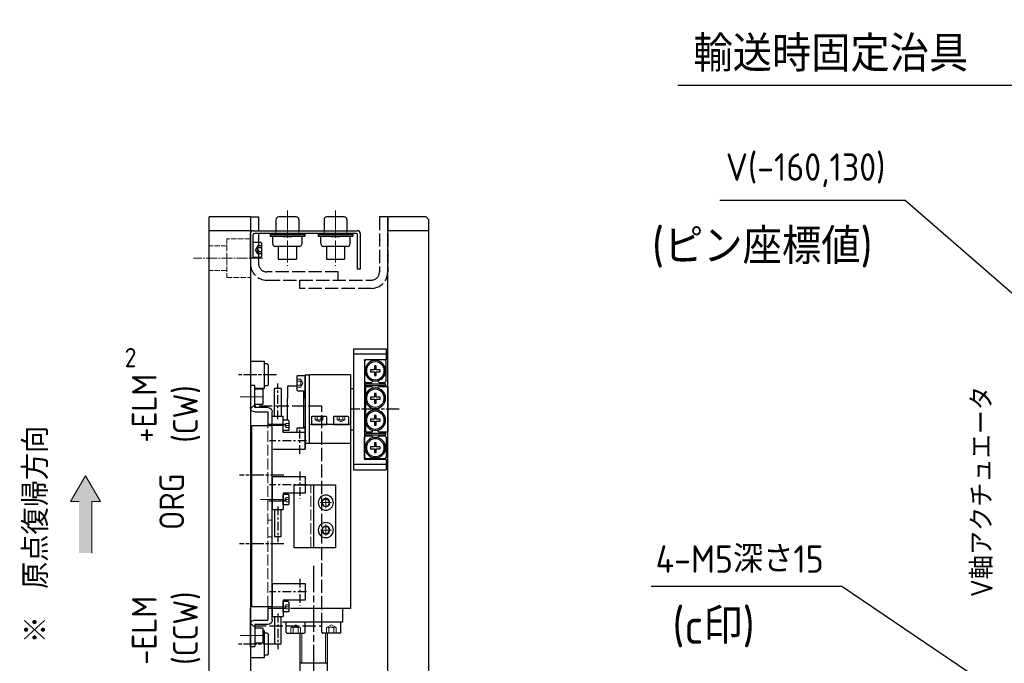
# Model space of a CAD drawing. Header units: millimetres. Extents: x 8836 to 10222, y 1969 to 2926.
# Tile 23 of 37: x 8836 to 9194, y 2525 to 2759. Entities that reach past the tile are written whole.
import ezdxf

# ---------------------------------------------------------------- set-up
doc = ezdxf.new("R2010")
doc.units = ezdxf.units.MM
doc.header["$LTSCALE"] = 0.8
for name, pattern in [('AM_ISO02W050', [7.5, 6, -1.5]), ('AM_ISO02W050x2', [3.75, 3, -0.75]), ('AM_ISO08W050', [18, 12, -1.5, 3, -1.5]), ('AM_ISO08W050x2', [9, 6, -0.75, 1.5, -0.75]), ('CENTER', [7, 4, -1, 1, -1]), ('GEN3', [6.25, 5, -1.25]), ('GEN7', [13.75, 10, -1.25, 1.25, -1.25])]:
    doc.linetypes.add(name, pattern=pattern)
doc.layers.get('0').update_dxf_attribs({"lineweight": 30})
for name, color, linetype, lineweight in [('3', 6, 'GEN3', 15), ('5', 3, 'Continuous', 15), ('6', 2, 'Continuous', 15), ('7', 4, 'GEN7', 15), ('AM_0', 7, 'Continuous', 30), ('AM_0N', 7, 'Continuous', 30), ('AM_3', 6, 'AM_ISO02W050', 25), ('AM_3N', 6, 'AM_ISO02W050', 25), ('AM_7', 4, 'AM_ISO08W050', 25)]:
    doc.layers.add(name, color=color, linetype=linetype, lineweight=lineweight)
doc.styles.get("Standard").update_dxf_attribs({"font": 'ISOCP.SHX', "bigfont": 'EXTFONT.SHX'})
doc.dimstyles.new('GEN-ISO', dxfattribs={"dimtxt": 3.2, "dimasz": 2.5, "dimexe": 1, "dimexo": 0.5, "dimgap": 1, "dimtad": 1, "dimdec": 3, "dimdsep": 46, "dimtxsty": 'STANDARD', "dimblk1": 'OPEN', "dimblk2": 'OPEN', "dimsah": 1, "dimcen": 0, "dimclrd": 256, "dimclre": 256, "dimclrt": 2, "dimadec": 0, "dimazin": 0, "dimtp": 0.1, "dimtm": 0.1, "dimtfac": 0.71, "dimtdec": 3, "dimtmove": 0, "dimatfit": 3, "dimldrblk": 'OPEN', "dimfxl": 1, "dimtzin": 0, "dimarcsym": 0})
doc.dimstyles.new('GEN-ISO$3', dxfattribs={"dimtxt": 3.2, "dimasz": 2.5, "dimexe": 1, "dimexo": 0.5, "dimgap": 1, "dimtad": 1, "dimtoh": 1, "dimdec": 3, "dimdsep": 46, "dimtxsty": 'STANDARD', "dimblk1": 'OPEN', "dimblk2": 'OPEN', "dimsah": 1, "dimcen": 0, "dimclrd": 256, "dimclre": 256, "dimclrt": 2, "dimadec": 0, "dimazin": 0, "dimtp": 0.1, "dimtm": 0.1, "dimtfac": 0.71, "dimtdec": 3, "dimtofl": 0, "dimtmove": 0, "dimatfit": 0, "dimldrblk": 'OPEN', "dimfxl": 1, "dimtzin": 0, "dimarcsym": 0})

# ---------------------------------------------------------------- blocks, each defined once
blk = doc.blocks.new('*D333')
at = {"layer": '5', "lineweight": -2, "transparency": 16777216}
for p, q in [((9135.2, 2553.03), (9065.79, 2553.03)), ((9323.52, 2425.73), (9135.2, 2553.03))]:
    blk.add_line(p, q, dxfattribs=at)
at = {"layer": '5', "transparency": 16777216}
blk.add_solid([(9324.69, 2427.45), (9322.35, 2424), (9333.87, 2418.73)], dxfattribs=at)
at = {"layer": 'DEFPOINTS', "color": 0, "transparency": 16777216}
for p in [(9333.87, 2418.73), (9337.3, 2416.41)]:
    blk.add_point(p, dxfattribs=at)
at = {"layer": '5', "color": 2, "transparency": 16777216, "insert": (9098, 2563.03), "char_height": 10, "attachment_point": 5}
blk.add_mtext('4-M5深さ15', dxfattribs=at)
blk = doc.blocks.new('*D337')
at = {"layer": '5', "lineweight": -2, "transparency": 16777216}
for p, q in [((9158.24, 2693.57), (9090.74, 2693.57)), ((9233.89, 2627.74), (9158.24, 2693.57))]:
    blk.add_line(p, q, dxfattribs=at)
at = {"layer": '5', "transparency": 16777216}
blk.add_solid([(9235.26, 2629.31), (9232.53, 2626.17), (9243.32, 2619.54)], dxfattribs=at)
at = {"layer": 'DEFPOINTS', "color": 0, "transparency": 16777216}
for p in [(9243.32, 2619.54), (9247.85, 2615.6)]:
    blk.add_point(p, dxfattribs=at)
at = {"layer": '5', "color": 2, "transparency": 16777216, "insert": (9121.99, 2704.57), "char_height": 10, "attachment_point": 5}
blk.add_mtext('V(-160,130)', dxfattribs=at)
blk = doc.blocks.new('A$C369014F4')
for p, q in [((0, 8), (0.5, 8.5)), ((0, 1), (0, 8)), ((0.5, 8.5), (7.8, 8.5)), ((7.8, 8.5), (8.3, 8)), ((8.3, 8), (8.3, 5.92)), ((8.7, 8.35), (8.7, 0.65)), ((8.7, 8.35), (9.3, 8.35)), ((9.3, 8.35), (9.3, 0.65)), ((9.9, 8), (9.7, 7.8)), ((9.7, 7.8), (9.7, 5.92)), ((12.65, 8), (9.9, 8)), ((20.66, 8), (15.34, 8)), ((26.1, 8), (23.35, 8)), ((26.3, 7.8), (26.1, 8)), ((26.3, 5.92), (26.3, 7.8)), ((26.7, 8.35), (26.7, 0.65)), ((26.7, 8.35), (27.3, 8.35)), ((27.3, 8.35), (27.3, 0.65)), ((28.2, 8.5), (27.7, 8)), ((27.7, 8), (27.7, 5.92)), ((35.5, 8.5), (28.2, 8.5)), ((36, 8), (35.5, 8.5)), ((36, 1), (36, 8)), ((2.25, 4.86), (3.64, 4.86)), ((2.25, 4.14), (2.25, 4.86)), ((3.64, 4.14), (2.25, 4.14)), ((3.64, 4.86), (3.64, 6.25)), ((3.64, 6.25), (4.36, 6.25)), ((3.64, 2.75), (3.64, 4.14)), ((4.36, 6.25), (4.36, 4.86)), ((4.36, 4.86), (5.75, 4.86)), ((5.75, 4.14), (4.36, 4.14)), ((4.36, 4.14), (4.36, 2.75)), ((5.75, 4.86), (5.75, 4.14)), ((8.3, 5.92), (7.67, 5.29)), ((7.67, 3.71), (8.3, 3.08)), ((10.33, 5.29), (9.7, 5.92)), ((10.33, 3.71), (9.7, 3.08)), ((12.25, 4.14), (12.25, 4.86)), ((12.25, 4.86), (13.64, 4.86)), ((13.64, 4.14), (12.25, 4.14)), ((13.64, 6.25), (14.36, 6.25)), ((13.64, 4.86), (13.64, 6.25)), ((13.64, 2.75), (13.64, 4.14)), ((14.36, 6.25), (14.36, 4.86)), ((14.36, 4.86), (15.75, 4.86)), ((14.36, 4.14), (14.36, 2.75)), ((15.75, 4.14), (14.36, 4.14)), ((15.75, 4.86), (15.75, 4.14)), ((20.25, 4.14), (20.25, 4.86)), ((20.25, 4.86), (21.64, 4.86)), ((21.64, 4.14), (20.25, 4.14)), ((21.64, 4.86), (21.64, 6.25)), ((21.64, 6.25), (22.36, 6.25)), ((21.64, 2.75), (21.64, 4.14)), ((22.36, 6.25), (22.36, 4.86)), ((22.36, 4.86), (23.75, 4.86)), ((23.75, 4.14), (22.36, 4.14)), ((22.36, 4.14), (22.36, 2.75)), ((23.75, 4.86), (23.75, 4.14)), ((25.67, 5.29), (26.3, 5.92)), ((26.3, 3.08), (25.67, 3.71)), ((27.7, 5.92), (28.33, 5.29)), ((28.33, 3.71), (27.7, 3.08)), ((30.25, 4.86), (31.64, 4.86)), ((30.25, 4.14), (30.25, 4.86)), ((31.64, 4.14), (30.25, 4.14)), ((31.64, 4.86), (31.64, 6.25)), ((31.64, 6.25), (32.36, 6.25)), ((31.64, 2.75), (31.64, 4.14)), ((32.36, 6.25), (32.36, 4.86)), ((32.36, 4.86), (33.75, 4.86)), ((32.36, 4.14), (32.36, 2.75)), ((33.75, 4.14), (32.36, 4.14)), ((33.75, 4.86), (33.75, 4.14)), ((0.5, 0.5), (0, 1)), ((7.8, 0.5), (0.5, 0.5)), ((4.36, 2.75), (3.64, 2.75)), ((8.3, 1), (7.8, 0.5)), ((8.3, 3.08), (8.3, 1)), ((9.3, 0.65), (8.7, 0.65)), ((9.7, 3.08), (9.7, 0.2)), ((9.7, 0.2), (9.9, 0)), ((14.36, 2.75), (13.64, 2.75)), ((22.36, 2.75), (21.64, 2.75)), ((26.1, 0), (26.3, 0.2)), ((26.3, 0.2), (26.3, 3.08)), ((27.3, 0.65), (26.7, 0.65)), ((27.7, 3.08), (27.7, 1)), ((27.7, 1), (28.2, 0.5)), ((28.2, 0.5), (35.5, 0.5)), ((32.36, 2.75), (31.64, 2.75)), ((35.5, 0.5), (36, 1)), ((9.9, 0), (26.1, 0))]:
    blk.add_line(p, q)
at = {"extrusion": (1, 0, 0)}
blk.add_line((0, 5.5), (0, 3.5), dxfattribs=at)
for centre, radius in [((4, 4.5), 3.75), ((4, 4.5), 3.25), ((14, 4.5), 3.75), ((14, 4.5), 3.25), ((22, 4.5), 3.75), ((22, 4.5), 3.25), ((32, 4.5), 3.75), ((32, 4.5), 3.25)]:
    blk.add_circle(centre, radius)
blk = doc.blocks.new('A$C2AEB134C')
for p, q in [((0, 6.6), (0, 0.4)), ((0.4, 7), (4, 7)), ((4, 7), (4, 0)), ((0.4, 0), (4, 0))]:
    blk.add_line(p, q)
at = {"extrusion": (0, 0, -1)}
for centre, start, end in [((-0.4, 6.6), 0, 90), ((-0.4, 0.4), 270, 0)]:
    blk.add_arc(centre, 0.4, start, end, dxfattribs=at)
at = {"layer": '3'}
for p, q in [((0, 5.23), (2, 5.23)), ((0, 4.37), (2, 4.37)), ((2, 5.23), (3, 3.5)), ((0, 2.63), (2, 2.63)), ((0, 1.77), (2, 1.77)), ((2, 1.77), (3, 3.5))]:
    blk.add_line(p, q, dxfattribs=at)
at = {"layer": '3', "extrusion": (0, 0, -1)}
for centre, radius, start, end in [((-1.44, 4.8), 0.705, 142.1211, 217.8789), ((0.45, 3.5), 2.6, 160.5288, 199.4712), ((-1.44, 2.2), 0.705, 142.1211, 217.8789)]:
    blk.add_arc(centre, radius, start, end, dxfattribs=at)
blk = doc.blocks.new('A$C13216723')
for p, q in [((0, 2.7), (0, 0)), ((5.5, 0), (0, 0)), ((5.2, 3), (0.3, 3)), ((5.5, 2.7), (5.5, 0))]:
    blk.add_line(p, q)
for centre, start, end in [((0.3, 2.7), 90, 180), ((5.2, 2.7), 0, 90)]:
    blk.add_arc(centre, 0.3, start, end)
at = {"layer": '3'}
for p, q in [((1.31, 3), (1.31, 1.7)), ((1.31, 1.7), (2.75, 0.87)), ((2.03, 3), (2.03, 1.7)), ((4.19, 1.7), (2.75, 0.87)), ((3.47, 3), (3.47, 1.7)), ((4.19, 3), (4.19, 1.7))]:
    blk.add_line(p, q, dxfattribs=at)
for centre, radius, start, end in [((1.67, 2.16), 0.588, 232.1211, 307.8789), ((2.75, 3.74), 2.17, 250.5288, 289.4712), ((3.83, 2.16), 0.588, 232.1211, 307.8789)]:
    blk.add_arc(centre, radius, start, end, dxfattribs=at)
blk = doc.blocks.new('A$C7657540D')
at = {"color": 4, "linetype": 'CENTER'}
for p, q in [((0, 11.33), (9.73, 11.33)), ((4.78, 13.81), (4.78, 0.25)), ((12.68, 3.33), (25.69, 3.33))]:
    blk.add_line(p, q, dxfattribs=at)
at = {"color": 7, "linetype": 'Continuous'}
for p, q in [((1.78, 1.33), (1.78, 13.33)), ((1.78, 13.33), (7.78, 13.33)), ((7.78, 13.33), (7.78, 5.33)), ((7.78, 5.33), (13.78, 5.33)), ((13.78, 1.33), (13.78, 5.33)), ((23.78, 4.58), (13.78, 4.58)), ((23.78, 4.58), (23.78, 2.08)), ((1.78, 1.33), (13.78, 1.33)), ((13.78, 2.08), (23.78, 2.08))]:
    blk.add_line(p, q, dxfattribs=at)
at = {"layer": 'AM_7'}
blk.add_line((10.78, 6.36), (10.78, 0), dxfattribs=at)
blk = doc.blocks.new('19012801')
for p, q in [((12399.19, 5084.25), (12395.49, 5084.25)), ((12395.49, 5072.25), (12395.49, 5084.25)), ((12397.34, 5084.25), (12397.34, 5072.25)), ((12399.19, 5084.25), (12399.19, 5076.45)), ((12435.49, 5084.25), (12435.49, 5076.45)), ((12439.49, 5084.25), (12435.49, 5084.25)), ((12437.49, 5084.25), (12437.49, 5072.25)), ((12439.49, 5072.25), (12439.49, 5084.25)), ((12435.29, 5076.25), (12399.39, 5076.25)), ((12404.99, 5071.25), (12344.99, 5071.25)), ((12344.99, 5071.25), (12344.99, 5049.31)), ((12439.49, 5072.25), (12395.49, 5072.25)), ((12404.99, 5071.25), (12404.99, 5054.75)), ((12409.99, 5071.25), (12409.99, 5072.25)), ((12411.99, 5071.25), (12411.99, 5056.25)), ((12424.99, 5071.25), (12424.99, 5072.25)), ((12429.99, 5071.25), (12429.99, 5056.25)), ((12339.99, 5068.25), (12339.99, 5046.48)), ((12344.99, 5068.25), (12339.99, 5068.25)), ((12366.99, 5065.75), (12366.99, 5050.75)), ((12389.99, 5065.75), (12366.99, 5065.75)), ((12389.99, 5050.75), (12389.99, 5065.75)), ((12335.99, 5062.75), (12320.99, 5062.75)), ((12324.99, 5062.75), (12324.99, 5052.75)), ((12372.24, 5062.97), (12373.49, 5063.69)), ((12372.24, 5061.53), (12372.24, 5062.97)), ((12373.49, 5063.69), (12374.74, 5062.97)), ((12374.74, 5061.53), (12374.74, 5062.97)), ((12382.24, 5062.97), (12383.49, 5063.69)), ((12382.24, 5061.53), (12382.24, 5062.97)), ((12383.49, 5063.69), (12384.74, 5062.97)), ((12384.74, 5061.53), (12384.74, 5062.97)), ((12373.49, 5060.81), (12372.24, 5061.53)), ((12373.49, 5060.81), (12374.74, 5061.53)), ((12383.49, 5060.81), (12382.24, 5061.53)), ((12383.49, 5060.81), (12384.74, 5061.53)), ((12336.39, 5054.75), (12339.99, 5054.75)), ((12389.99, 5057.75), (12366.99, 5057.75)), ((12409.09, 5054.75), (12403.09, 5054.75)), ((12404.99, 5056.25), (12429.99, 5056.25)), ((12404.99, 5056.25), (12429.99, 5056.25)), ((12429.99, 5054.75), (12404.99, 5054.75)), ((12405.24, 5054.75), (12410.74, 5054.75)), ((12410.74, 5052.05), (12410.74, 5054.75)), ((12411.29, 5054.75), (12410.99, 5054.45)), ((12411.29, 5056.25), (12421.49, 5056.25)), ((12411.29, 5056.25), (12423.69, 5056.25)), ((12423.69, 5054.75), (12411.29, 5054.75)), ((12421.49, 5054.75), (12423.69, 5054.75)), ((12423.99, 5054.45), (12423.69, 5054.75)), ((12429.99, 5054.75), (12429.99, 5056.25)), ((12335.99, 5052.75), (12320.99, 5052.75)), ((12335.99, 5048.15), (12335.99, 5054.35)), ((12409.09, 5051.75), (12410.44, 5051.75)), ((12410.74, 5054.25), (12410.99, 5054.25)), ((12410.99, 5054.25), (12410.99, 5054.45)), ((12410.99, 5054.25), (12423.99, 5054.25)), ((12423.99, 5054.25), (12423.99, 5054.45)), ((12424.24, 5054.25), (12423.99, 5054.25)), ((12425.99, 5048.55), (12425.99, 5051.75)), ((12336.39, 5047.75), (12339.99, 5047.75)), ((12343.69, 5048.55), (12343.69, 5046.75)), ((12347.29, 5048.75), (12343.89, 5048.75)), ((12347.49, 5048.55), (12347.49, 5046.75)), ((12366.99, 5050.75), (12389.99, 5050.75)), ((12382.69, 5048.55), (12382.69, 5046.75)), ((12386.29, 5048.75), (12382.89, 5048.75)), ((12386.49, 5048.55), (12386.49, 5046.75)), ((12409.69, 5048.55), (12409.69, 5046.75)), ((12413.29, 5048.75), (12409.89, 5048.75)), ((12413.49, 5048.55), (12413.49, 5046.75)), ((12413.49, 5048.25), (12421.49, 5048.25)), ((12425.69, 5048.25), (12421.49, 5048.25)), ((12425.99, 5048.55), (12425.69, 5048.25)), ((12343.69, 5046.75), (12347.49, 5046.75)), ((12382.69, 5046.75), (12386.49, 5046.75)), ((12409.69, 5046.75), (12413.49, 5046.75)), ((12327.99, 5040.85), (12327.99, 5039.75)), ((12335.59, 5041.25), (12328.39, 5041.25)), ((12335.99, 5040.85), (12335.99, 5039.75)), ((12425.99, 5040.85), (12425.99, 5039.75)), ((12433.59, 5041.25), (12426.39, 5041.25)), ((12433.99, 5040.85), (12433.99, 5039.75)), ((12336.99, 5039.75), (12326.99, 5039.75)), ((12326.99, 5039.75), (12326.99, 5034.75)), ((12332.34, 5039.05), (12332.34, 5036.35)), ((12337.54, 5039.35), (12332.64, 5039.35)), ((12336.99, 5039.35), (12336.99, 5039.75)), ((12337.84, 5039.05), (12337.84, 5036.35)), ((12419.24, 5039.05), (12419.24, 5038.97)), ((12419.24, 5038.97), (12419.24, 5036.35)), ((12424.44, 5039.35), (12419.54, 5039.35)), ((12424.74, 5039.05), (12424.74, 5036.35)), ((12434.99, 5039.75), (12424.99, 5039.75)), ((12424.99, 5039.75), (12424.99, 5036.35)), ((12434.99, 5034.75), (12434.99, 5039.75)), ((12336.99, 5034.75), (12326.99, 5034.75)), ((12336.99, 5034.75), (12344.99, 5034.75)), ((12354.49, 5035.25), (12354.49, 5035)), ((12354.49, 5035), (12355.99, 5035)), ((12355.99, 5035.25), (12405.99, 5035.25)), ((12355.99, 5035.25), (12404.99, 5035.25)), ((12355.99, 5035.25), (12355.99, 5034.75)), ((12405.99, 5034.75), (12355.99, 5034.75)), ((12383.04, 5034.75), (12379.04, 5034.75)), ((12405.99, 5035.25), (12405.99, 5034.75)), ((12407.49, 5035), (12405.99, 5035)), ((12420.99, 5034.75), (12412.99, 5034.75)), ((12434.99, 5034.75), (12424.99, 5034.75))]:
    blk.add_line(p, q)
for centre, radius in [((12373.49, 5062.25), 2.75), ((12373.49, 5062.25), 1.44), ((12383.49, 5062.25), 2.75), ((12383.49, 5062.25), 1.44)]:
    blk.add_circle(centre, radius)
for centre, radius, start, end in [((12399.39, 5076.45), 0.2, 180, 270), ((12435.29, 5076.45), 0.2, 270, 0), ((12409.14, 5052.05), 0.3, 260.4111, 270), ((12410.44, 5052.05), 0.3, 270, 0), ((12343.89, 5048.55), 0.2, 90, 180), ((12347.29, 5048.55), 0.2, 0, 90), ((12382.89, 5048.55), 0.2, 90, 180), ((12386.29, 5048.55), 0.2, 0, 90), ((12409.89, 5048.55), 0.2, 90, 180), ((12413.29, 5048.55), 0.2, 0, 90), ((12328.39, 5040.85), 0.4, 90, 180), ((12335.59, 5040.85), 0.4, 0, 90), ((12426.39, 5040.85), 0.4, 90, 180), ((12433.59, 5040.85), 0.4, 0, 90), ((12332.64, 5039.05), 0.3, 90, 180), ((12337.54, 5039.05), 0.3, 0, 90), ((12419.54, 5039.05), 0.3, 90, 180), ((12424.44, 5039.05), 0.3, 0, 90), ((12354.49, 5035.5), 0.5, 209.9974, 269.9982), ((12407.49, 5035.5), 0.5, 270.0018, 330.0026)]:
    blk.add_arc(centre, radius, start, end)
at = {"extrusion": (0, 0, -1)}
for centre, start, end in [((-12336.39, 5054.35), 0, 90), ((-12336.39, 5048.15), 270, 0)]:
    blk.add_arc(centre, 0.4, start, end, dxfattribs=at)
at = {"layer": '3'}
for p, q in [((12366.99, 5056.75), (12389.99, 5056.75)), ((12421.49, 5056.25), (12413.49, 5056.25)), ((12335.99, 5052.98), (12337.99, 5052.98)), ((12335.99, 5052.12), (12337.99, 5052.12)), ((12337.99, 5052.98), (12338.99, 5051.25)), ((12337.99, 5049.52), (12338.99, 5051.25)), ((12335.99, 5050.38), (12337.99, 5050.38)), ((12335.99, 5049.52), (12337.99, 5049.52)), ((12345.59, 5041.15), (12411.59, 5041.15)), ((12371.09, 5042.75), (12371.09, 5041.15)), ((12377.09, 5042.75), (12377.09, 5041.15)), ((12329.99, 5039.75), (12327.99, 5039.75)), ((12333.54, 5039.75), (12329.54, 5039.75)), ((12427.99, 5039.75), (12425.99, 5039.75)), ((12431.54, 5039.75), (12427.54, 5039.75))]:
    blk.add_line(p, q, dxfattribs=at)
at = {"layer": '3', "ltscale": 3}
for p, q in [((12344.82, 5048.75), (12344.82, 5047.75)), ((12344.84, 5047.75), (12345.59, 5047.32)), ((12345.59, 5048.75), (12345.59, 5047.75)), ((12346.34, 5047.75), (12345.59, 5047.32)), ((12346.34, 5048.75), (12346.34, 5047.75)), ((12383.82, 5048.75), (12383.82, 5047.75)), ((12383.84, 5047.75), (12384.59, 5047.32)), ((12384.59, 5048.75), (12384.59, 5047.75)), ((12385.34, 5047.75), (12384.59, 5047.32)), ((12385.34, 5048.75), (12385.34, 5047.75)), ((12410.82, 5048.75), (12410.82, 5047.75)), ((12410.84, 5047.75), (12411.59, 5047.32)), ((12411.59, 5048.75), (12411.59, 5047.75)), ((12412.34, 5047.75), (12411.59, 5047.32)), ((12412.34, 5048.75), (12412.34, 5047.75))]:
    blk.add_line(p, q, dxfattribs=at)
at = {"layer": '3', "extrusion": (0, 0, -1)}
for centre, radius, start, end in [((-12337.44, 5052.55), 0.705, 142.1211, 217.8789), ((-12335.54, 5051.25), 2.6, 160.5288, 199.4712), ((-12337.44, 5049.95), 0.705, 142.1211, 217.8789)]:
    blk.add_arc(centre, radius, start, end, dxfattribs=at)
at = {"layer": '3', "ltscale": 3}
for centre in [(12345.22, 5048.99), (12345.97, 5048.99), (12384.22, 5048.99), (12384.97, 5048.99), (12411.22, 5048.99), (12411.97, 5048.99)]:
    blk.add_arc(centre, 1.3, 253.2258, 286.7742, dxfattribs=at)
at = {"layer": '6'}
for p, q in [((12335.99, 5062.05), (12324.99, 5062.05)), ((12335.99, 5053.45), (12324.99, 5053.45))]:
    blk.add_line(p, q, dxfattribs=at)
at = {"layer": '7'}
for p, q in [((12375.49, 5062.25), (12371.49, 5062.25)), ((12371.49, 5062.25), (12375.49, 5062.25)), ((12373.49, 5064.25), (12373.49, 5060.25)), ((12373.49, 5064.25), (12373.49, 5060.25)), ((12385.49, 5062.25), (12381.49, 5062.25)), ((12381.49, 5062.25), (12385.49, 5062.25)), ((12383.49, 5064.25), (12383.49, 5060.25)), ((12383.49, 5064.25), (12383.49, 5060.25)), ((12345.59, 5046.41), (12345.59, 5037.69)), ((12384.59, 5046.41), (12384.59, 5037.69)), ((12411.59, 5046.41), (12411.59, 5037.69)), ((12335.09, 5031.03), (12335.09, 5039.7)), ((12421.99, 5031.03), (12421.99, 5039.7))]:
    blk.add_line(p, q, dxfattribs=at)
at = {"layer": 'AM_0'}
for p, q in [((12429.99, 5071.25), (12404.99, 5071.25)), ((12404.99, 5071.25), (12404.99, 5056.25)), ((12339.09, 5041.15), (12339.09, 5036.35)), ((12340.69, 5042.75), (12407.09, 5042.75)), ((12340.69, 5036.35), (12340.69, 5041.15)), ((12345.59, 5041.15), (12340.69, 5041.15)), ((12345.59, 5042.75), (12345.59, 5035.25)), ((12407.09, 5042.75), (12416.49, 5042.75)), ((12411.59, 5035.25), (12411.59, 5042.75)), ((12416.49, 5041.15), (12411.59, 5041.15)), ((12416.49, 5036.35), (12416.49, 5041.15)), ((12418.09, 5041.15), (12418.09, 5036.35)), ((12339.09, 5036.35), (12331.09, 5036.35)), ((12331.09, 5034.75), (12331.09, 5036.35)), ((12331.09, 5034.75), (12339.09, 5034.75)), ((12345.59, 5035.25), (12411.59, 5035.25)), ((12418.09, 5036.35), (12426.09, 5036.35)), ((12426.09, 5034.75), (12418.09, 5034.75)), ((12426.09, 5036.35), (12426.09, 5034.75))]:
    blk.add_line(p, q, dxfattribs=at)
for centre, start, end in [((12340.69, 5041.15), 90, 180), ((12416.49, 5041.15), 0, 90), ((12339.09, 5036.35), 270, 0), ((12418.09, 5036.35), 180, 270)]:
    blk.add_arc(centre, 1.6, start, end, dxfattribs=at)
at = {"layer": 'AM_3'}
for p, q in [((12338.59, 5035.75), (12338.59, 5060.75)), ((12338.59, 5060.75), (12418.59, 5060.75)), ((12418.59, 5060.75), (12418.59, 5035.75)), ((12339.59, 5034.75), (12338.59, 5035.75)), ((12417.59, 5034.75), (12339.59, 5034.75)), ((12418.59, 5035.75), (12417.59, 5034.75))]:
    blk.add_line(p, q, dxfattribs=at)
at = {"layer": 'AM_7', "linetype": 'AM_ISO08W050x2'}
for p, q in [((12417.49, 5088.96), (12417.49, 5071.11)), ((12331.99, 5044.25), (12331.99, 5030.03)), ((12368.49, 5046.91), (12368.49, 5030.74)), ((12393.49, 5046.91), (12393.49, 5030.74)), ((12429.99, 5044.25), (12429.99, 5030.03))]:
    blk.add_line(p, q, dxfattribs=at)
at = {"layer": 'AM_7'}
blk.add_line((12360.46, 5057.75), (12184.17, 5057.75), dxfattribs=at)
for name, p, rotation in [('A$C369014F4', (12435.49, 5084.75), 180), ('A$C13216723', (12411.99, 5070.5), 270), ('A$C13216723', (12411.99, 5062.5), 270), ('A$C13216723', (12429.74, 5054.75), 180)]:
    blk.add_blockref(name, p, dxfattribs=dict(rotation=rotation))
blk.add_blockref('A$C2AEB134C', (12335.99, 5060.75))
at = {"layer": 'AM_0', "xscale": -1}
for p in [(12355.77, 5041.42), (12394.77, 5041.42)]:
    blk.add_blockref('A$C7657540D', p, dxfattribs=at)
at = {"layer": 'AM_0'}
blk.add_blockref('A$C7657540D', (12401.21, 5041.42), dxfattribs=at)

msp = doc.modelspace()

# ---------------------------------------------------------------- hatches: boundary and pattern name
at = {"layer": '6'}
msp.add_hatch(color=256, dxfattribs=at).paths.add_polyline_path([(8854.3847, 2583.9182), (8859.8447, 2593.3752), (8865.3047, 2583.9182), (8862.1847, 2583.9182), (8862.1847, 2565.1982), (8857.5047, 2565.1982), (8857.5047, 2583.9182)])

# ---------------------------------------------------------------- linework, layer by layer
for p, q in [((8904.8454, 2287.5676), (8904.8454, 2687.5676)), ((8919.8454, 2687.5676), (8904.8454, 2687.5676)), ((8919.8454, 2687.5676), (8919.8454, 2287.5676)), ((8929.1754, 2686.5676), (8929.1754, 2682.5676)), ((8936.5154, 2687.5676), (8930.1754, 2687.5676)), ((8937.5154, 2686.5676), (8937.5154, 2682.5676)), ((8946.6754, 2686.5676), (8946.6754, 2682.5676)), ((8954.0154, 2687.5676), (8947.6754, 2687.5676)), ((8955.0154, 2686.5676), (8955.0154, 2682.5676)), ((8983.8454, 2687.5676), (8969.8454, 2687.5676)), ((8969.8454, 2287.5676), (8969.8454, 2687.5676)), ((8983.8454, 2687.5676), (8984.8454, 2686.5676)), ((8984.8454, 2288.5676), (8984.8454, 2686.5676)), ((8919.8454, 2682.5676), (8904.8454, 2682.5676)), ((8919.8454, 2672.5676), (8919.8454, 2681.5676)), ((8984.8454, 2682.5676), (8969.8454, 2682.5676)), ((8920.8454, 2672.5676), (8920.8454, 2681.0676)), ((8920.8454, 2672.5676), (8919.8454, 2672.5676)), ((8959.8454, 2668.5676), (8958.8454, 2668.5676)), ((8919.8454, 2635.0675), (8919.8454, 2625.0675)), ((8919.8454, 2633.0675), (8919.8454, 2623.0675)), ((8919.8454, 2621.0676), (8919.8454, 2613.0676)), ((8919.8454, 2621.0676), (8919.8454, 2613.0676))]:
    msp.add_line(p, q)
for centre, radius, start, end in [((8930.1754, 2686.5676), 1, 90, 180), ((8936.5154, 2686.5676), 1, 0, 90), ((8947.6754, 2686.5676), 1, 90, 180), ((8954.0154, 2686.5676), 1, 0, 90), ((8921.3454, 2681.0676), 0.5, 90, 180)]:
    msp.add_arc(centre, radius, start, end)
at = {"layer": '3'}
for p, q in [((8929.1754, 2682.5676), (8929.1754, 2681.5676)), ((8937.5154, 2682.5676), (8937.5154, 2681.5676)), ((8946.6754, 2682.5676), (8946.6754, 2681.5676)), ((8955.0154, 2682.5676), (8955.0154, 2681.5676))]:
    msp.add_line(p, q, dxfattribs=at)
at = {"layer": '3', "ltscale": 0.5}
for p, q in [((8919.8454, 2679.5676), (8911.2454, 2679.5676)), ((8911.2454, 2679.5676), (8911.2454, 2665.5676)), ((8911.2454, 2677.0676), (8904.8454, 2677.0676)), ((8911.2454, 2668.0676), (8904.8454, 2668.0676)), ((8911.2454, 2665.5676), (8919.8454, 2665.5676))]:
    msp.add_line(p, q, dxfattribs=at)
at = {"layer": '6'}
for p, q in [((8854.3847, 2583.9182), (8859.8447, 2593.3752)), ((8865.3047, 2583.9182), (8859.8447, 2593.3752)), ((8857.5047, 2583.9182), (8854.3847, 2583.9182)), ((8862.1847, 2565.1982), (8862.1847, 2583.9182)), ((8862.1847, 2583.9182), (8865.3047, 2583.9182))]:
    msp.add_line(p, q, dxfattribs=at)
at = {"layer": '7'}
for p, q in [((8933.3454, 2689.971), (8933.3454, 2669.7814)), ((8950.8454, 2689.971), (8950.8454, 2669.7814))]:
    msp.add_line(p, q, dxfattribs=at)
at = {"layer": '7', "ltscale": 0.5}
msp.add_line((8924.3054, 2672.5676), (8899.1699, 2672.5676), dxfattribs=at)
at = {"layer": 'AM_0'}
for p, q in [((8920.8454, 2682.5676), (8958.8454, 2682.5676)), ((8950.8454, 2681.5676), (8921.3454, 2681.5676)), ((8927.0454, 2681.5676), (8927.0454, 2680.6038)), ((8939.6454, 2681.5676), (8939.6454, 2680.6038)), ((8944.5454, 2681.5676), (8944.5454, 2680.6038)), ((8958.3454, 2681.5676), (8950.8454, 2681.5676)), ((8957.1454, 2681.5676), (8957.1454, 2680.6038)), ((8959.8454, 2681.5676), (8959.8454, 2668.5676)), ((8933.3454, 2681.0857), (8927.0454, 2681.0857)), ((8927.0454, 2680.6038), (8933.3454, 2680.6038)), ((8927.9954, 2677.8676), (8927.9954, 2680.6038)), ((8931.7869, 2680.6038), (8931.7869, 2680.3676)), ((8933.3454, 2680.3676), (8931.7869, 2680.3676)), ((8939.6454, 2681.0857), (8933.3454, 2681.0857)), ((8933.3454, 2680.6038), (8939.6454, 2680.6038)), ((8934.9039, 2680.3676), (8933.3454, 2680.3676)), ((8934.9039, 2680.6038), (8934.9039, 2680.3676)), ((8938.6954, 2677.8676), (8938.6954, 2680.6038)), ((8950.8454, 2681.0857), (8944.5454, 2681.0857)), ((8944.5454, 2680.6038), (8950.8454, 2680.6038)), ((8945.4954, 2677.8676), (8945.4954, 2680.6038)), ((8949.2869, 2680.6038), (8949.2869, 2680.3676)), ((8950.8454, 2680.3676), (8949.2869, 2680.3676)), ((8957.1454, 2681.0857), (8950.8454, 2681.0857)), ((8950.8454, 2680.6038), (8957.1454, 2680.6038)), ((8952.4039, 2680.3676), (8950.8454, 2680.3676)), ((8952.4039, 2680.6038), (8952.4039, 2680.3676)), ((8956.1954, 2677.8676), (8956.1954, 2680.6038)), ((8958.8454, 2668.5676), (8958.8454, 2681.0676)), ((8933.3454, 2676.8676), (8928.9954, 2676.8676)), ((8930.008, 2676.8676), (8930.008, 2672.2538)), ((8937.6954, 2676.8676), (8933.3454, 2676.8676)), ((8936.6828, 2676.8676), (8936.6828, 2672.2538)), ((8950.8454, 2676.8676), (8946.4954, 2676.8676)), ((8947.508, 2676.8676), (8947.508, 2672.2538)), ((8955.1954, 2676.8676), (8950.8454, 2676.8676)), ((8954.1828, 2676.8676), (8954.1828, 2672.2538)), ((8930.008, 2672.2538), (8933.3454, 2672.2538)), ((8933.3454, 2672.2538), (8936.6828, 2672.2538)), ((8947.508, 2672.2538), (8950.8454, 2672.2538)), ((8950.8454, 2672.2538), (8954.1828, 2672.2538)), ((8919.8454, 2626.1676), (8919.8454, 2618.1676))]:
    msp.add_line(p, q, dxfattribs=at)
for centre, radius, start, end in [((8920.8454, 2681.5676), 1, 90, 180), ((8958.3454, 2681.0676), 0.5, 0, 90), ((8958.8454, 2681.5676), 1, 0, 90), ((8928.9954, 2677.8676), 1, 180, 270), ((8937.6954, 2677.8676), 1, 270, 0), ((8946.4954, 2677.8676), 1, 180, 270), ((8955.1954, 2677.8676), 1, 270, 0)]:
    msp.add_arc(centre, radius, start, end, dxfattribs=at)
at = {"layer": 'AM_0N'}
for p, q in [((8923.5454, 2678.3176), (8920.8454, 2678.3176)), ((8923.8454, 2678.0176), (8923.8454, 2673.1176)), ((8923.5454, 2672.8176), (8920.8454, 2672.8176))]:
    msp.add_line(p, q, dxfattribs=at)
for centre, start, end in [((8923.5454, 2678.0176), 0, 90), ((8923.5454, 2673.1176), 270, 0)]:
    msp.add_arc(centre, 0.3, start, end, dxfattribs=at)
at = {"layer": 'AM_3'}
for p, q in [((8919.8454, 2687.5676), (8922.8454, 2687.5676)), ((8919.8454, 2687.5676), (8919.8454, 2670.5676)), ((8922.8454, 2687.5676), (8922.8454, 2670.5676)), ((8969.8454, 2687.5676), (8966.8454, 2687.5676)), ((8966.8454, 2687.5676), (8966.8454, 2667.5676)), ((8969.8454, 2687.5676), (8969.8454, 2667.5676)), ((8951.8454, 2667.5676), (8925.8454, 2667.5676)), ((8951.8454, 2664.5676), (8951.8454, 2667.5676)), ((8925.8454, 2664.5676), (8951.8454, 2664.5676)), ((8937.8454, 2664.5676), (8963.8454, 2664.5676)), ((8937.8454, 2661.5676), (8937.8454, 2664.5676)), ((8963.8454, 2661.5676), (8937.8454, 2661.5676))]:
    msp.add_line(p, q, dxfattribs=at)
for centre, radius, start, end in [((8925.8454, 2670.5676), 6, 180, 270), ((8925.8454, 2670.5676), 3, 180, 270), ((8963.8454, 2667.5676), 3, 270, 0), ((8963.8454, 2667.5676), 6, 270, 0)]:
    msp.add_arc(centre, radius, start, end, dxfattribs=at)
at = {"layer": 'AM_3N', "linetype": 'AM_ISO02W050x2'}
for p, q in [((8922.5454, 2677.0113), (8921.7119, 2675.5676)), ((8922.5454, 2674.1238), (8921.7119, 2675.5676)), ((8923.8454, 2677.0113), (8922.5454, 2677.0113)), ((8923.8454, 2676.2894), (8922.5454, 2676.2894)), ((8923.8454, 2674.8457), (8922.5454, 2674.8457)), ((8923.8454, 2674.1238), (8922.5454, 2674.1238))]:
    msp.add_line(p, q, dxfattribs=at)
for centre, radius, start, end in [((8923.0094, 2676.6504), 0.5879, 142.121121, 217.878879), ((8924.5872, 2675.5676), 2.1656, 160.528779, 199.471221), ((8923.0094, 2674.4848), 0.5879, 142.121121, 217.878879)]:
    msp.add_arc(centre, radius, start, end, dxfattribs=at)

# ---------------------------------------------------------------- block references
at = {"layer": 'AM_0', "xscale": -1, "rotation": 270}
msp.add_blockref('19012801', (3885.0949, -9799.925), dxfattribs=at)

# ---------------------------------------------------------------- texts
at = {"color": 2}
msp.add_text('2', height=7, dxfattribs=at).set_placement((8874.0848, 2632.8613))
at = {"layer": '5', "color": 2, "insert": (9181.2232, 2740.4096), "char_height": 13, "attachment_point": 9}
msp.add_mtext('輸送時固定治具', dxfattribs=at)
at = {"layer": '6'}
for s, p in [('(ピン座標値)', (9066.1239, 2670.4096)), ('(c印)', (9073.5357, 2532.141))]:
    msp.add_text(s, height=13, dxfattribs=at).set_placement(p)
for s, height, p in [('V軸アクチュエータ', 8, (9190.1509, 2549.1729)), ('※\u3000原点復帰方向', 9, (8846.2123, 2532.3511)), ('ORG', 9, (8895.7469, 2573.6414))]:
    msp.add_text(s, height=height, rotation=90, dxfattribs=at).set_placement(p)
at = {"layer": '6', "char_height": 9, "width": 36.763029, "attachment_point": 1, "rotation": 90}
for s, insert in [('+ELM\\P(CW)', (8876.7093, 2605.4058)), ('-ELM\\P(CCW)', (8876.7093, 2524.5271))]:
    msp.add_mtext(s, dxfattribs=dict(at, insert=insert))

# ---------------------------------------------------------------- dimensions: what is measured, and where the dimension line sits
at = {"layer": '5'}
for p1, p2, text, picture, middle in [((9247.8505, 2615.5983), (9243.3242, 2619.5369), 'V(-160,130)', '*D337', (9121.9925, 2693.5736)), ((9337.2998, 2416.4099), (9333.875, 2418.7252), '4-M5深さ15', '*D333', (9097.9966, 2553.0332))]:
    dim = msp.add_diameter_dim_2p(p1=p1, p2=p2, text=text, dimstyle='GEN-ISO$3', override={"dimscale": 5, "dimtxt": 2, "dimexo": 1, "dimsah": 0, "dimtm": 0, "dimarcsym": 1}, dxfattribs=at)
    dim.commit()
    dim.dimension.update_dxf_attribs({"geometry": picture, "text_midpoint": middle, "dimtype": 163})

# ---------------------------------------------------------------- leaders
at = {"layer": '5', "annotation_type": 0, "has_hookline": 1, "hookline_direction": 1, "text_width": 105.7333}
msp.add_leader([(9267.8685, 2682.4847), (9198.7232, 2735.4096), (9186.2232, 2735.4096)], dimstyle='GEN-ISO', override={"dimscale": 5, "dimexo": 1, "dimgap": 1, "dimtad": 1, "dimtm": 0, "dimarcsym": 1}, dxfattribs=at)

doc.saveas('drawing.dxf')
